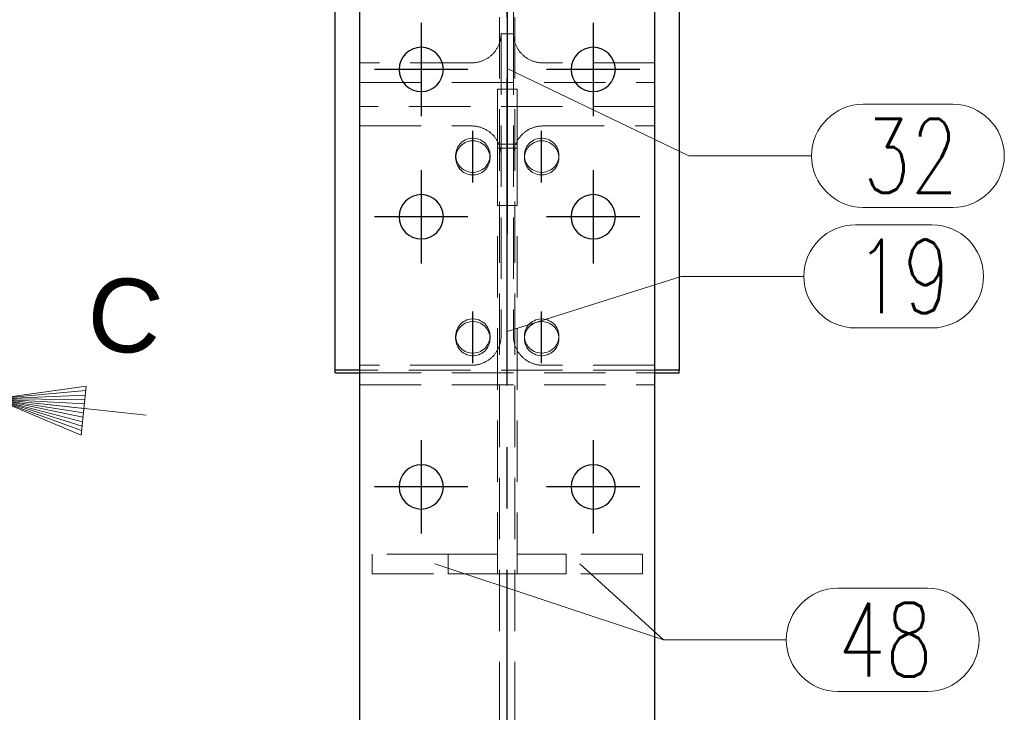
# Model space of a CAD drawing. Header units: millimetres. Extents: x 3515 to 4528, y 13642 to 14292.
# Tile 34 of 96: x 3746 to 3786, y 14171 to 14199. Entities that reach past the tile are written whole.
import ezdxf

# ---------------------------------------------------------------- set-up
doc = ezdxf.new("R2010")
doc.units = ezdxf.units.MM
doc.header["$LTSCALE"] = 10
doc.linetypes.add('HIDDEN', pattern=[0.375, 0.25, -0.125])
doc.linetypes.add('MITTE', pattern=[2, 1.25, -0.25, 0.25, -0.25])
for name, color, linetype, lineweight in [('PS_DIM', 4, 'Continuous', 13), ('PS_Hidden', 2, 'HIDDEN', 9), ('PS_Pos', 1, 'Continuous', 15), ('PS_SOLID', 7, 'Continuous', 30), ('PS_TEXT', 3, 'Continuous', 18)]:
    doc.layers.add(name, color=color, linetype=linetype, lineweight=lineweight)
doc.layers.add('PS_MID', color=5, linetype='MITTE')
doc.layers.add('PS_SHAPE', color=3, linetype='Continuous')
doc.styles.add('ARIAL', font='arial.ttf')
doc.styles.add('ROMANS', font='romans.shx', dxfattribs={"width": 0.8})
doc.styles.add('simplex', font='simplex.shx', dxfattribs={"width": 0.75})

# ---------------------------------------------------------------- blocks, each defined once
blk = doc.blocks.new('Znacznik')
at = {"layer": 'PS_TEXT'}
for p, q in [((4454.275, 7141.255), (4454.275, 7149.355)), ((4454.275, 7147.33), (4450.225, 7148.545)), ((4450.225, 7148.545), (4450.225, 7146.317)), ((4454.275, 7147.33), (4450.225, 7148.342)), ((4454.275, 7147.33), (4450.225, 7148.14)), ((4454.275, 7147.33), (4450.225, 7147.937)), ((4454.275, 7147.33), (4450.225, 7147.735)), ((4454.275, 7147.33), (4450.225, 7147.532)), ((4454.275, 7147.33), (4447.39, 7147.33)), ((4454.275, 7147.33), (4450.225, 7146.317)), ((4454.275, 7147.33), (4450.225, 7146.52)), ((4454.275, 7147.33), (4450.225, 7146.722)), ((4454.275, 7147.33), (4450.225, 7147.127)), ((4454.275, 7147.33), (4450.225, 7146.925)), ((4454.275, 7147.33), (4450.225, 7147.33))]:
    blk.add_line(p, q, dxfattribs=at)
blk = doc.blocks.new('PRZEK3')
at = {"layer": 'PS_DIM', "color": 7, "xscale": -0.8999999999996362, "yscale": 0.8999999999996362, "zscale": 0.9, "rotation": 90}
blk.add_blockref('Znacznik', (202262.669, 15878.888), dxfattribs=at)
at = {"layer": 'PS_TEXT', "style": 'ROMANS', "width": 0.9, "flags": 4}
blk.add_attdef('PRZEKRÓJ', (195831.81, 11873.655), '', height=2.916, dxfattribs=at)
blk = doc.blocks.new('*X397')
at = {"layer": 'PS_Hidden', "color": 2, "linetype": 'HIDDEN'}
for p, q in [((3765.499, 14084.599), (3765.499, 14212.899)), ((3766.119, 14084.599), (3766.119, 14212.899)), ((3765.559, 14206.388), (3765.559, 14198.946)), ((3766.059, 14198.946), (3766.059, 14206.388)), ((3765.556, 14198.854), (3765.553, 14198.824)), ((3765.558, 14198.885), (3765.556, 14198.854)), ((3765.559, 14198.915), (3765.558, 14198.885)), ((3765.559, 14198.946), (3765.559, 14186.62)), ((3765.559, 14198.946), (3765.559, 14198.915)), ((3766.059, 14198.922), (3765.559, 14198.922)), ((3766.059, 14198.946), (3766.059, 14186.62)), ((3766.06, 14198.915), (3766.059, 14198.946)), ((3766.061, 14198.885), (3766.06, 14198.915)), ((3766.063, 14198.854), (3766.061, 14198.885)), ((3766.065, 14198.824), (3766.063, 14198.854)), ((3765.45, 14198.442), (3765.437, 14198.415)), ((3765.462, 14198.47), (3765.45, 14198.442)), ((3765.474, 14198.498), (3765.462, 14198.47)), ((3765.485, 14198.527), (3765.474, 14198.498)), ((3765.495, 14198.556), (3765.485, 14198.527)), ((3765.504, 14198.585), (3765.495, 14198.556)), ((3765.513, 14198.614), (3765.504, 14198.585)), ((3765.521, 14198.643), (3765.513, 14198.614)), ((3765.528, 14198.673), (3765.521, 14198.643)), ((3765.535, 14198.703), (3765.528, 14198.673)), ((3765.54, 14198.733), (3765.535, 14198.703)), ((3765.545, 14198.763), (3765.54, 14198.733)), ((3765.55, 14198.794), (3765.545, 14198.763)), ((3765.553, 14198.824), (3765.55, 14198.794)), ((3766.069, 14198.794), (3766.065, 14198.824)), ((3766.073, 14198.763), (3766.069, 14198.794)), ((3766.078, 14198.733), (3766.073, 14198.763)), ((3766.084, 14198.703), (3766.078, 14198.733)), ((3766.09, 14198.673), (3766.084, 14198.703)), ((3766.098, 14198.643), (3766.09, 14198.673)), ((3766.106, 14198.614), (3766.098, 14198.643)), ((3766.114, 14198.585), (3766.106, 14198.614)), ((3766.124, 14198.556), (3766.114, 14198.585)), ((3766.134, 14198.527), (3766.124, 14198.556)), ((3766.145, 14198.498), (3766.134, 14198.527)), ((3766.156, 14198.47), (3766.145, 14198.498)), ((3766.169, 14198.442), (3766.156, 14198.47)), ((3766.182, 14198.415), (3766.169, 14198.442)), ((3765.164, 14198.051), (3765.141, 14198.03)), ((3765.186, 14198.071), (3765.164, 14198.051)), ((3765.208, 14198.093), (3765.186, 14198.071)), ((3765.229, 14198.115), (3765.208, 14198.093)), ((3765.25, 14198.137), (3765.229, 14198.115)), ((3765.27, 14198.16), (3765.25, 14198.137)), ((3765.289, 14198.183), (3765.27, 14198.16)), ((3765.308, 14198.207), (3765.289, 14198.183)), ((3765.326, 14198.232), (3765.308, 14198.207)), ((3765.344, 14198.257), (3765.326, 14198.232)), ((3765.361, 14198.282), (3765.344, 14198.257)), ((3765.378, 14198.308), (3765.361, 14198.282)), ((3765.393, 14198.334), (3765.378, 14198.308)), ((3765.408, 14198.36), (3765.393, 14198.334)), ((3765.423, 14198.387), (3765.408, 14198.36)), ((3765.437, 14198.415), (3765.423, 14198.387)), ((3766.196, 14198.387), (3766.182, 14198.415)), ((3766.21, 14198.36), (3766.196, 14198.387)), ((3766.225, 14198.334), (3766.21, 14198.36)), ((3766.241, 14198.308), (3766.225, 14198.334)), ((3766.257, 14198.282), (3766.241, 14198.308)), ((3766.274, 14198.257), (3766.257, 14198.282)), ((3766.292, 14198.232), (3766.274, 14198.257)), ((3766.31, 14198.207), (3766.292, 14198.232)), ((3766.329, 14198.183), (3766.31, 14198.207)), ((3766.349, 14198.16), (3766.329, 14198.183)), ((3766.369, 14198.137), (3766.349, 14198.16)), ((3766.389, 14198.115), (3766.369, 14198.137)), ((3766.411, 14198.093), (3766.389, 14198.115)), ((3766.432, 14198.071), (3766.411, 14198.093)), ((3766.455, 14198.051), (3766.432, 14198.071)), ((3766.478, 14198.03), (3766.455, 14198.051)), ((3764.359, 14197.739), (3759.809, 14197.739)), ((3764.39, 14197.74), (3764.359, 14197.739)), ((3764.359, 14197.739), (3764.359, 14197.739)), ((3764.42, 14197.741), (3764.39, 14197.74)), ((3764.45, 14197.743), (3764.42, 14197.741)), ((3764.481, 14197.745), (3764.45, 14197.743)), ((3764.511, 14197.749), (3764.481, 14197.745)), ((3764.541, 14197.753), (3764.511, 14197.749)), ((3764.571, 14197.758), (3764.541, 14197.753)), ((3764.601, 14197.764), (3764.571, 14197.758)), ((3764.63, 14197.77), (3764.601, 14197.764)), ((3764.66, 14197.778), (3764.63, 14197.77)), ((3764.689, 14197.786), (3764.66, 14197.778)), ((3764.718, 14197.795), (3764.689, 14197.786)), ((3764.747, 14197.804), (3764.718, 14197.795)), ((3764.776, 14197.814), (3764.747, 14197.804)), ((3764.804, 14197.825), (3764.776, 14197.814)), ((3764.832, 14197.837), (3764.804, 14197.825)), ((3764.86, 14197.849), (3764.832, 14197.837)), ((3764.888, 14197.863), (3764.86, 14197.849)), ((3764.915, 14197.876), (3764.888, 14197.863)), ((3764.942, 14197.891), (3764.915, 14197.876)), ((3764.968, 14197.906), (3764.942, 14197.891)), ((3764.994, 14197.922), (3764.968, 14197.906)), ((3765.02, 14197.938), (3764.994, 14197.922)), ((3765.045, 14197.955), (3765.02, 14197.938)), ((3765.069, 14197.973), (3765.045, 14197.955)), ((3765.094, 14197.992), (3765.069, 14197.973)), ((3765.118, 14198.011), (3765.094, 14197.992)), ((3765.141, 14198.03), (3765.118, 14198.011)), ((3766.501, 14198.011), (3766.478, 14198.03)), ((3766.525, 14197.992), (3766.501, 14198.011)), ((3766.549, 14197.973), (3766.525, 14197.992)), ((3766.574, 14197.955), (3766.549, 14197.973)), ((3766.599, 14197.938), (3766.574, 14197.955)), ((3766.624, 14197.922), (3766.599, 14197.938)), ((3766.65, 14197.906), (3766.624, 14197.922)), ((3766.677, 14197.891), (3766.65, 14197.906)), ((3766.704, 14197.876), (3766.677, 14197.891)), ((3766.731, 14197.863), (3766.704, 14197.876)), ((3766.758, 14197.849), (3766.731, 14197.863)), ((3766.786, 14197.837), (3766.758, 14197.849)), ((3766.814, 14197.825), (3766.786, 14197.837)), ((3766.842, 14197.814), (3766.814, 14197.825)), ((3766.871, 14197.804), (3766.842, 14197.814)), ((3766.9, 14197.795), (3766.871, 14197.804)), ((3766.929, 14197.786), (3766.9, 14197.795)), ((3766.958, 14197.778), (3766.929, 14197.786)), ((3766.988, 14197.77), (3766.958, 14197.778)), ((3767.018, 14197.764), (3766.988, 14197.77)), ((3767.048, 14197.758), (3767.018, 14197.764)), ((3767.078, 14197.753), (3767.048, 14197.758)), ((3767.108, 14197.749), (3767.078, 14197.753)), ((3767.138, 14197.745), (3767.108, 14197.749)), ((3767.168, 14197.743), (3767.138, 14197.745)), ((3767.198, 14197.741), (3767.168, 14197.743)), ((3767.229, 14197.74), (3767.198, 14197.741)), ((3767.259, 14197.739), (3767.229, 14197.74)), ((3771.809, 14197.739), (3767.259, 14197.739)), ((3759.809, 14196.935), (3771.809, 14196.935)), ((3765.409, 14194.435), (3765.409, 14196.669)), ((3765.409, 14196.669), (3766.209, 14196.669)), ((3766.209, 14196.669), (3766.209, 14194.435)), ((3771.809, 14195.967), (3759.809, 14195.967)), ((3759.809, 14195.172), (3764.359, 14195.172)), ((3764.359, 14195.172), (3764.39, 14195.171)), ((3764.39, 14195.171), (3764.42, 14195.17)), ((3764.42, 14195.17), (3764.45, 14195.168)), ((3764.45, 14195.168), (3764.481, 14195.165)), ((3764.481, 14195.165), (3764.511, 14195.162)), ((3764.511, 14195.162), (3764.541, 14195.158)), ((3764.541, 14195.158), (3764.571, 14195.153)), ((3764.571, 14195.153), (3764.601, 14195.147)), ((3764.601, 14195.147), (3764.63, 14195.141)), ((3764.63, 14195.141), (3764.66, 14195.133)), ((3764.66, 14195.133), (3764.689, 14195.126)), ((3764.689, 14195.126), (3764.718, 14195.117)), ((3764.718, 14195.117), (3764.747, 14195.107)), ((3764.747, 14195.107), (3764.776, 14195.097)), ((3764.776, 14195.097), (3764.804, 14195.086)), ((3764.804, 14195.086), (3764.832, 14195.075)), ((3764.832, 14195.075), (3764.86, 14195.063)), ((3764.86, 14195.063), (3764.888, 14195.05)), ((3764.888, 14195.05), (3764.915, 14195.036)), ((3764.915, 14195.036), (3764.942, 14195.022)), ((3764.942, 14195.022), (3764.968, 14195.007)), ((3764.968, 14195.007), (3764.994, 14194.991)), ((3764.994, 14194.991), (3765.02, 14194.975)), ((3765.02, 14194.975), (3765.045, 14194.958)), ((3765.045, 14194.958), (3765.069, 14194.94)), ((3765.069, 14194.94), (3765.094, 14194.922)), ((3765.094, 14194.922), (3765.118, 14194.903)), ((3765.118, 14194.903), (3765.141, 14194.884)), ((3765.141, 14194.884), (3765.164, 14194.864)), ((3765.164, 14194.864), (3765.186, 14194.843)), ((3765.186, 14194.843), (3765.208, 14194.822)), ((3766.411, 14194.822), (3766.432, 14194.843)), ((3766.432, 14194.843), (3766.455, 14194.864)), ((3766.455, 14194.864), (3766.478, 14194.884)), ((3766.478, 14194.884), (3766.501, 14194.903)), ((3766.501, 14194.903), (3766.525, 14194.922)), ((3766.525, 14194.922), (3766.549, 14194.94)), ((3766.549, 14194.94), (3766.574, 14194.958)), ((3766.574, 14194.958), (3766.599, 14194.975)), ((3766.599, 14194.975), (3766.624, 14194.991)), ((3766.624, 14194.991), (3766.65, 14195.007)), ((3766.65, 14195.007), (3766.677, 14195.022)), ((3766.677, 14195.022), (3766.704, 14195.036)), ((3766.704, 14195.036), (3766.731, 14195.05)), ((3766.731, 14195.05), (3766.758, 14195.063)), ((3766.758, 14195.063), (3766.786, 14195.075)), ((3766.786, 14195.075), (3766.814, 14195.086)), ((3766.814, 14195.086), (3766.842, 14195.097)), ((3766.842, 14195.097), (3766.871, 14195.107)), ((3766.871, 14195.107), (3766.9, 14195.117)), ((3766.9, 14195.117), (3766.929, 14195.126)), ((3766.929, 14195.126), (3766.958, 14195.133)), ((3766.958, 14195.133), (3766.988, 14195.141)), ((3766.988, 14195.141), (3767.018, 14195.147)), ((3767.018, 14195.147), (3767.048, 14195.153)), ((3767.048, 14195.153), (3767.078, 14195.158)), ((3767.078, 14195.158), (3767.108, 14195.162)), ((3767.108, 14195.162), (3767.138, 14195.165)), ((3767.138, 14195.165), (3767.168, 14195.168)), ((3767.168, 14195.168), (3767.198, 14195.17)), ((3767.198, 14195.17), (3767.229, 14195.171)), ((3767.229, 14195.171), (3767.259, 14195.172)), ((3767.259, 14195.172), (3767.259, 14195.172)), ((3767.259, 14195.172), (3771.809, 14195.172)), ((3763.835, 14194.376), (3763.878, 14194.432)), ((3763.878, 14194.432), (3763.927, 14194.483)), ((3763.927, 14194.483), (3763.981, 14194.529)), ((3763.981, 14194.529), (3764.039, 14194.569)), ((3764.039, 14194.463), (3763.981, 14194.423)), ((3764.039, 14194.569), (3764.101, 14194.603)), ((3764.101, 14194.497), (3764.039, 14194.463)), ((3764.101, 14194.603), (3764.166, 14194.631)), ((3764.166, 14194.525), (3764.101, 14194.497)), ((3764.166, 14194.631), (3764.234, 14194.652)), ((3764.234, 14194.546), (3764.166, 14194.525)), ((3764.234, 14194.652), (3764.303, 14194.666)), ((3764.303, 14194.56), (3764.234, 14194.546)), ((3764.303, 14194.666), (3764.374, 14194.673)), ((3764.374, 14194.567), (3764.303, 14194.56)), ((3764.374, 14194.673), (3764.445, 14194.673)), ((3764.445, 14194.567), (3764.374, 14194.567)), ((3764.445, 14194.673), (3764.515, 14194.666)), ((3764.515, 14194.56), (3764.445, 14194.567)), ((3764.515, 14194.666), (3764.585, 14194.652)), ((3764.585, 14194.546), (3764.515, 14194.56)), ((3764.585, 14194.652), (3764.652, 14194.631)), ((3764.652, 14194.525), (3764.585, 14194.546)), ((3764.652, 14194.631), (3764.717, 14194.603)), ((3764.717, 14194.497), (3764.652, 14194.525)), ((3764.717, 14194.603), (3764.779, 14194.569)), ((3764.779, 14194.463), (3764.717, 14194.497)), ((3764.779, 14194.569), (3764.838, 14194.529)), ((3764.838, 14194.423), (3764.779, 14194.463)), ((3764.838, 14194.529), (3764.891, 14194.483)), ((3764.891, 14194.483), (3764.94, 14194.432)), ((3764.94, 14194.432), (3764.984, 14194.376)), ((3765.208, 14194.822), (3765.229, 14194.8)), ((3765.229, 14194.8), (3765.25, 14194.778)), ((3765.25, 14194.778), (3765.27, 14194.756)), ((3765.27, 14194.756), (3765.289, 14194.732)), ((3765.289, 14194.732), (3765.308, 14194.709)), ((3765.308, 14194.709), (3765.326, 14194.685)), ((3765.326, 14194.685), (3765.344, 14194.66)), ((3765.344, 14194.66), (3765.361, 14194.635)), ((3765.361, 14194.635), (3765.378, 14194.609)), ((3765.378, 14194.609), (3765.393, 14194.584)), ((3765.393, 14194.584), (3765.408, 14194.557)), ((3765.408, 14194.557), (3765.423, 14194.531)), ((3765.409, 14194.435), (3765.409, 14177.739)), ((3766.209, 14194.435), (3765.409, 14194.435)), ((3765.423, 14194.531), (3765.437, 14194.504)), ((3765.437, 14194.504), (3765.45, 14194.477)), ((3765.45, 14194.477), (3765.462, 14194.449)), ((3765.462, 14194.449), (3765.474, 14194.421)), ((3766.145, 14194.421), (3766.156, 14194.449)), ((3766.156, 14194.449), (3766.169, 14194.477)), ((3766.169, 14194.477), (3766.182, 14194.504)), ((3766.182, 14194.504), (3766.196, 14194.531)), ((3766.196, 14194.531), (3766.21, 14194.557)), ((3766.209, 14194.435), (3766.209, 14177.739)), ((3766.21, 14194.557), (3766.225, 14194.584)), ((3766.225, 14194.584), (3766.241, 14194.609)), ((3766.241, 14194.609), (3766.257, 14194.635)), ((3766.257, 14194.635), (3766.274, 14194.66)), ((3766.274, 14194.66), (3766.292, 14194.685)), ((3766.292, 14194.685), (3766.31, 14194.709)), ((3766.31, 14194.709), (3766.329, 14194.732)), ((3766.329, 14194.732), (3766.349, 14194.756)), ((3766.349, 14194.756), (3766.369, 14194.778)), ((3766.369, 14194.778), (3766.389, 14194.8)), ((3766.389, 14194.8), (3766.411, 14194.822)), ((3766.635, 14194.376), (3766.678, 14194.432)), ((3766.678, 14194.432), (3766.727, 14194.483)), ((3766.727, 14194.483), (3766.781, 14194.529)), ((3766.781, 14194.529), (3766.839, 14194.569)), ((3766.839, 14194.463), (3766.781, 14194.423)), ((3766.839, 14194.569), (3766.901, 14194.603)), ((3766.901, 14194.497), (3766.839, 14194.463)), ((3766.901, 14194.603), (3766.966, 14194.631)), ((3766.966, 14194.525), (3766.901, 14194.497)), ((3766.966, 14194.631), (3767.034, 14194.652)), ((3767.034, 14194.546), (3766.966, 14194.525)), ((3767.034, 14194.652), (3767.103, 14194.666)), ((3767.103, 14194.56), (3767.034, 14194.546)), ((3767.103, 14194.666), (3767.174, 14194.673)), ((3767.174, 14194.567), (3767.103, 14194.56)), ((3767.174, 14194.673), (3767.245, 14194.673)), ((3767.245, 14194.567), (3767.174, 14194.567)), ((3767.245, 14194.673), (3767.315, 14194.666)), ((3767.315, 14194.56), (3767.245, 14194.567)), ((3767.315, 14194.666), (3767.385, 14194.652)), ((3767.385, 14194.546), (3767.315, 14194.56)), ((3767.385, 14194.652), (3767.452, 14194.631)), ((3767.452, 14194.525), (3767.385, 14194.546)), ((3767.452, 14194.631), (3767.517, 14194.603)), ((3767.517, 14194.497), (3767.452, 14194.525)), ((3767.517, 14194.603), (3767.579, 14194.569)), ((3767.579, 14194.463), (3767.517, 14194.497)), ((3767.579, 14194.569), (3767.638, 14194.529)), ((3767.638, 14194.423), (3767.579, 14194.463)), ((3767.638, 14194.529), (3767.691, 14194.483)), ((3767.691, 14194.483), (3767.74, 14194.432)), ((3767.74, 14194.432), (3767.784, 14194.376)), ((3763.709, 14193.978), (3763.713, 14194.049)), ((3763.713, 14194.049), (3763.724, 14194.118)), ((3763.724, 14194.118), (3763.741, 14194.187)), ((3763.741, 14194.081), (3763.724, 14194.012)), ((3763.741, 14194.187), (3763.766, 14194.253)), ((3763.766, 14194.147), (3763.741, 14194.081)), ((3763.766, 14194.253), (3763.797, 14194.316)), ((3763.797, 14194.21), (3763.766, 14194.147)), ((3763.797, 14194.316), (3763.835, 14194.376)), ((3763.835, 14194.27), (3763.797, 14194.21)), ((3763.878, 14194.326), (3763.835, 14194.27)), ((3763.927, 14194.377), (3763.878, 14194.326)), ((3763.981, 14194.423), (3763.927, 14194.377)), ((3764.891, 14194.377), (3764.838, 14194.423)), ((3764.94, 14194.326), (3764.891, 14194.377)), ((3764.984, 14194.27), (3764.94, 14194.326)), ((3764.984, 14194.376), (3765.021, 14194.316)), ((3765.021, 14194.21), (3764.984, 14194.27)), ((3765.021, 14194.316), (3765.052, 14194.253)), ((3765.052, 14194.147), (3765.021, 14194.21)), ((3765.052, 14194.253), (3765.077, 14194.187)), ((3765.077, 14194.081), (3765.052, 14194.147)), ((3765.077, 14194.187), (3765.095, 14194.118)), ((3765.095, 14194.012), (3765.077, 14194.081)), ((3765.095, 14194.118), (3765.106, 14194.049)), ((3765.106, 14194.049), (3765.109, 14193.978)), ((3766.209, 14194.266), (3765.409, 14194.266)), ((3765.474, 14194.421), (3765.485, 14194.393)), ((3765.485, 14194.393), (3765.495, 14194.364)), ((3765.495, 14194.364), (3765.504, 14194.336)), ((3765.504, 14194.336), (3765.513, 14194.307)), ((3765.513, 14194.307), (3765.521, 14194.277)), ((3765.521, 14194.277), (3765.528, 14194.248)), ((3765.528, 14194.248), (3765.535, 14194.219)), ((3765.535, 14194.219), (3765.54, 14194.189)), ((3765.54, 14194.189), (3765.545, 14194.159)), ((3765.545, 14194.159), (3765.55, 14194.129)), ((3765.55, 14194.129), (3765.553, 14194.099)), ((3765.553, 14194.099), (3765.556, 14194.069)), ((3765.556, 14194.069), (3765.558, 14194.039)), ((3765.558, 14194.039), (3765.559, 14194.009)), ((3766.06, 14194.009), (3766.061, 14194.039)), ((3766.061, 14194.039), (3766.063, 14194.069)), ((3766.063, 14194.069), (3766.065, 14194.099)), ((3766.065, 14194.099), (3766.069, 14194.129)), ((3766.069, 14194.129), (3766.073, 14194.159)), ((3766.073, 14194.159), (3766.078, 14194.189)), ((3766.078, 14194.189), (3766.084, 14194.219)), ((3766.084, 14194.219), (3766.09, 14194.248)), ((3766.09, 14194.248), (3766.098, 14194.277)), ((3766.098, 14194.277), (3766.106, 14194.307)), ((3766.106, 14194.307), (3766.114, 14194.336)), ((3766.114, 14194.336), (3766.124, 14194.364)), ((3766.124, 14194.364), (3766.134, 14194.393)), ((3766.134, 14194.393), (3766.145, 14194.421)), ((3766.509, 14193.978), (3766.513, 14194.049)), ((3766.513, 14194.049), (3766.524, 14194.118)), ((3766.524, 14194.118), (3766.541, 14194.187)), ((3766.541, 14194.081), (3766.524, 14194.012)), ((3766.541, 14194.187), (3766.566, 14194.253)), ((3766.566, 14194.147), (3766.541, 14194.081)), ((3766.566, 14194.253), (3766.597, 14194.316)), ((3766.597, 14194.21), (3766.566, 14194.147)), ((3766.597, 14194.316), (3766.635, 14194.376)), ((3766.635, 14194.27), (3766.597, 14194.21)), ((3766.678, 14194.326), (3766.635, 14194.27)), ((3766.727, 14194.377), (3766.678, 14194.326)), ((3766.781, 14194.423), (3766.727, 14194.377)), ((3767.691, 14194.377), (3767.638, 14194.423)), ((3767.74, 14194.326), (3767.691, 14194.377)), ((3767.784, 14194.27), (3767.74, 14194.326)), ((3767.784, 14194.376), (3767.821, 14194.316)), ((3767.821, 14194.21), (3767.784, 14194.27)), ((3767.821, 14194.316), (3767.852, 14194.253)), ((3767.852, 14194.147), (3767.821, 14194.21)), ((3767.852, 14194.253), (3767.877, 14194.187)), ((3767.877, 14194.081), (3767.852, 14194.147)), ((3767.877, 14194.187), (3767.895, 14194.118)), ((3767.895, 14194.012), (3767.877, 14194.081)), ((3767.895, 14194.118), (3767.906, 14194.049)), ((3767.906, 14194.049), (3767.909, 14193.978)), ((3763.713, 14193.908), (3763.709, 14193.978)), ((3763.709, 14193.978), (3763.709, 14193.872)), ((3763.713, 14193.943), (3763.709, 14193.872)), ((3763.709, 14193.872), (3763.713, 14193.802)), ((3763.724, 14194.012), (3763.713, 14193.943)), ((3763.724, 14193.838), (3763.713, 14193.908)), ((3763.713, 14193.802), (3763.724, 14193.732)), ((3763.741, 14193.77), (3763.724, 14193.838)), ((3763.724, 14193.732), (3763.741, 14193.664)), ((3763.766, 14193.704), (3763.741, 14193.77)), ((3763.741, 14193.664), (3763.766, 14193.598)), ((3763.797, 14193.641), (3763.766, 14193.704)), ((3763.835, 14193.581), (3763.797, 14193.641)), ((3765.021, 14193.641), (3764.984, 14193.581)), ((3765.052, 14193.704), (3765.021, 14193.641)), ((3765.077, 14193.77), (3765.052, 14193.704)), ((3765.052, 14193.598), (3765.077, 14193.664)), ((3765.095, 14193.838), (3765.077, 14193.77)), ((3765.077, 14193.664), (3765.095, 14193.732)), ((3765.106, 14193.943), (3765.095, 14194.012)), ((3765.106, 14193.908), (3765.095, 14193.838)), ((3765.095, 14193.732), (3765.106, 14193.802)), ((3765.109, 14193.978), (3765.106, 14193.908)), ((3765.109, 14193.872), (3765.106, 14193.943)), ((3765.106, 14193.802), (3765.109, 14193.872)), ((3765.109, 14193.978), (3765.109, 14193.872)), ((3765.559, 14194.009), (3765.559, 14193.978)), ((3765.559, 14193.978), (3765.559, 14193.978)), ((3766.059, 14193.978), (3766.06, 14194.009)), ((3766.513, 14193.908), (3766.509, 14193.978)), ((3766.509, 14193.978), (3766.509, 14193.872)), ((3766.513, 14193.943), (3766.509, 14193.872)), ((3766.509, 14193.872), (3766.513, 14193.802)), ((3766.524, 14194.012), (3766.513, 14193.943)), ((3766.524, 14193.838), (3766.513, 14193.908)), ((3766.513, 14193.802), (3766.524, 14193.732)), ((3766.541, 14193.77), (3766.524, 14193.838)), ((3766.524, 14193.732), (3766.541, 14193.664)), ((3766.566, 14193.704), (3766.541, 14193.77)), ((3766.541, 14193.664), (3766.566, 14193.598)), ((3766.597, 14193.641), (3766.566, 14193.704)), ((3766.635, 14193.581), (3766.597, 14193.641)), ((3767.821, 14193.641), (3767.784, 14193.581)), ((3767.852, 14193.704), (3767.821, 14193.641)), ((3767.877, 14193.77), (3767.852, 14193.704)), ((3767.852, 14193.598), (3767.877, 14193.664)), ((3767.895, 14193.838), (3767.877, 14193.77)), ((3767.877, 14193.664), (3767.895, 14193.732)), ((3767.906, 14193.943), (3767.895, 14194.012)), ((3767.906, 14193.908), (3767.895, 14193.838)), ((3767.895, 14193.732), (3767.906, 14193.802)), ((3767.909, 14193.978), (3767.906, 14193.908)), ((3767.909, 14193.872), (3767.906, 14193.943)), ((3767.906, 14193.802), (3767.909, 14193.872)), ((3767.909, 14193.978), (3767.909, 14193.872)), ((3763.766, 14193.598), (3763.797, 14193.534)), ((3763.797, 14193.534), (3763.835, 14193.475)), ((3763.878, 14193.525), (3763.835, 14193.581)), ((3763.835, 14193.475), (3763.878, 14193.419)), ((3763.927, 14193.474), (3763.878, 14193.525)), ((3763.878, 14193.419), (3763.927, 14193.368)), ((3763.981, 14193.428), (3763.927, 14193.474)), ((3763.927, 14193.368), (3763.981, 14193.322)), ((3764.039, 14193.388), (3763.981, 14193.428)), ((3763.981, 14193.322), (3764.039, 14193.282)), ((3764.101, 14193.353), (3764.039, 14193.388)), ((3764.039, 14193.282), (3764.101, 14193.247)), ((3764.166, 14193.326), (3764.101, 14193.353)), ((3764.101, 14193.247), (3764.166, 14193.219)), ((3764.234, 14193.304), (3764.166, 14193.326)), ((3764.303, 14193.29), (3764.234, 14193.304)), ((3764.374, 14193.283), (3764.303, 14193.29)), ((3764.445, 14193.283), (3764.374, 14193.283)), ((3764.515, 14193.29), (3764.445, 14193.283)), ((3764.585, 14193.304), (3764.515, 14193.29)), ((3764.652, 14193.326), (3764.585, 14193.304)), ((3764.717, 14193.353), (3764.652, 14193.326)), ((3764.652, 14193.219), (3764.717, 14193.247)), ((3764.779, 14193.388), (3764.717, 14193.353)), ((3764.717, 14193.247), (3764.779, 14193.282)), ((3764.838, 14193.428), (3764.779, 14193.388)), ((3764.779, 14193.282), (3764.838, 14193.322)), ((3764.891, 14193.474), (3764.838, 14193.428)), ((3764.838, 14193.322), (3764.891, 14193.368)), ((3764.94, 14193.525), (3764.891, 14193.474)), ((3764.891, 14193.368), (3764.94, 14193.419)), ((3764.984, 14193.581), (3764.94, 14193.525)), ((3764.94, 14193.419), (3764.984, 14193.475)), ((3764.984, 14193.475), (3765.021, 14193.534)), ((3765.021, 14193.534), (3765.052, 14193.598)), ((3766.566, 14193.598), (3766.597, 14193.534)), ((3766.597, 14193.534), (3766.635, 14193.475)), ((3766.678, 14193.525), (3766.635, 14193.581)), ((3766.635, 14193.475), (3766.678, 14193.419)), ((3766.727, 14193.474), (3766.678, 14193.525)), ((3766.678, 14193.419), (3766.727, 14193.368)), ((3766.781, 14193.428), (3766.727, 14193.474)), ((3766.727, 14193.368), (3766.781, 14193.322)), ((3766.839, 14193.388), (3766.781, 14193.428)), ((3766.781, 14193.322), (3766.839, 14193.282)), ((3766.901, 14193.353), (3766.839, 14193.388)), ((3766.839, 14193.282), (3766.901, 14193.247)), ((3766.966, 14193.326), (3766.901, 14193.353)), ((3766.901, 14193.247), (3766.966, 14193.219)), ((3767.034, 14193.304), (3766.966, 14193.326)), ((3767.103, 14193.29), (3767.034, 14193.304)), ((3767.174, 14193.283), (3767.103, 14193.29)), ((3767.245, 14193.283), (3767.174, 14193.283)), ((3767.315, 14193.29), (3767.245, 14193.283)), ((3767.385, 14193.304), (3767.315, 14193.29)), ((3767.452, 14193.326), (3767.385, 14193.304)), ((3767.517, 14193.353), (3767.452, 14193.326)), ((3767.452, 14193.219), (3767.517, 14193.247)), ((3767.579, 14193.388), (3767.517, 14193.353)), ((3767.517, 14193.247), (3767.579, 14193.282)), ((3767.638, 14193.428), (3767.579, 14193.388)), ((3767.579, 14193.282), (3767.638, 14193.322)), ((3767.691, 14193.474), (3767.638, 14193.428)), ((3767.638, 14193.322), (3767.691, 14193.368)), ((3767.74, 14193.525), (3767.691, 14193.474)), ((3767.691, 14193.368), (3767.74, 14193.419)), ((3767.784, 14193.581), (3767.74, 14193.525)), ((3767.74, 14193.419), (3767.784, 14193.475)), ((3767.784, 14193.475), (3767.821, 14193.534)), ((3767.821, 14193.534), (3767.852, 14193.598)), ((3764.166, 14193.219), (3764.234, 14193.198)), ((3764.234, 14193.198), (3764.303, 14193.184)), ((3764.303, 14193.184), (3764.374, 14193.177)), ((3764.374, 14193.177), (3764.445, 14193.177)), ((3764.445, 14193.177), (3764.515, 14193.184)), ((3764.515, 14193.184), (3764.585, 14193.198)), ((3764.585, 14193.198), (3764.652, 14193.219)), ((3766.966, 14193.219), (3767.034, 14193.198)), ((3767.034, 14193.198), (3767.103, 14193.184)), ((3767.103, 14193.184), (3767.174, 14193.177)), ((3767.174, 14193.177), (3767.245, 14193.177)), ((3767.245, 14193.177), (3767.315, 14193.184)), ((3767.315, 14193.184), (3767.385, 14193.198)), ((3767.385, 14193.198), (3767.452, 14193.219)), ((3766.209, 14191.939), (3765.409, 14191.939)), ((3764.039, 14187.211), (3764.101, 14187.245)), ((3764.101, 14187.245), (3764.166, 14187.273)), ((3764.166, 14187.273), (3764.234, 14187.294)), ((3764.234, 14187.294), (3764.303, 14187.308)), ((3764.303, 14187.308), (3764.374, 14187.315)), ((3764.374, 14187.315), (3764.445, 14187.315)), ((3764.445, 14187.315), (3764.515, 14187.308)), ((3764.515, 14187.308), (3764.585, 14187.294)), ((3764.585, 14187.294), (3764.652, 14187.273)), ((3764.652, 14187.273), (3764.717, 14187.245)), ((3764.717, 14187.245), (3764.779, 14187.211)), ((3766.839, 14187.211), (3766.901, 14187.245)), ((3766.901, 14187.245), (3766.966, 14187.273)), ((3766.966, 14187.273), (3767.034, 14187.294)), ((3767.034, 14187.294), (3767.103, 14187.308)), ((3767.103, 14187.308), (3767.174, 14187.315)), ((3767.174, 14187.315), (3767.245, 14187.315)), ((3767.245, 14187.315), (3767.315, 14187.308)), ((3767.315, 14187.308), (3767.385, 14187.294)), ((3767.385, 14187.294), (3767.452, 14187.273)), ((3767.452, 14187.273), (3767.517, 14187.245)), ((3767.517, 14187.245), (3767.579, 14187.211)), ((3763.724, 14186.76), (3763.741, 14186.828)), ((3763.741, 14186.828), (3763.766, 14186.895)), ((3763.766, 14186.895), (3763.797, 14186.958)), ((3763.797, 14186.852), (3763.766, 14186.788)), ((3763.797, 14186.958), (3763.835, 14187.018)), ((3763.835, 14186.912), (3763.797, 14186.852)), ((3763.835, 14187.018), (3763.878, 14187.074)), ((3763.878, 14186.967), (3763.835, 14186.912)), ((3763.878, 14187.074), (3763.927, 14187.125)), ((3763.927, 14187.018), (3763.878, 14186.967)), ((3763.927, 14187.125), (3763.981, 14187.171)), ((3763.981, 14187.064), (3763.927, 14187.018)), ((3763.981, 14187.171), (3764.039, 14187.211)), ((3764.039, 14187.105), (3763.981, 14187.064)), ((3764.101, 14187.139), (3764.039, 14187.105)), ((3764.166, 14187.167), (3764.101, 14187.139)), ((3764.234, 14187.188), (3764.166, 14187.167)), ((3764.303, 14187.202), (3764.234, 14187.188)), ((3764.374, 14187.209), (3764.303, 14187.202)), ((3764.445, 14187.209), (3764.374, 14187.209)), ((3764.515, 14187.202), (3764.445, 14187.209)), ((3764.585, 14187.188), (3764.515, 14187.202)), ((3764.652, 14187.167), (3764.585, 14187.188)), ((3764.717, 14187.139), (3764.652, 14187.167)), ((3764.779, 14187.105), (3764.717, 14187.139)), ((3764.779, 14187.211), (3764.838, 14187.171)), ((3764.838, 14187.064), (3764.779, 14187.105)), ((3764.838, 14187.171), (3764.891, 14187.125)), ((3764.891, 14187.018), (3764.838, 14187.064)), ((3764.891, 14187.125), (3764.94, 14187.074)), ((3764.94, 14186.967), (3764.891, 14187.018)), ((3764.94, 14187.074), (3764.984, 14187.018)), ((3764.984, 14186.912), (3764.94, 14186.967)), ((3764.984, 14187.018), (3765.021, 14186.958)), ((3765.021, 14186.852), (3764.984, 14186.912)), ((3765.021, 14186.958), (3765.052, 14186.895)), ((3765.052, 14186.788), (3765.021, 14186.852)), ((3765.052, 14186.895), (3765.077, 14186.828)), ((3765.077, 14186.828), (3765.095, 14186.76)), ((3766.524, 14186.76), (3766.541, 14186.828)), ((3766.541, 14186.828), (3766.566, 14186.895)), ((3766.566, 14186.895), (3766.597, 14186.958)), ((3766.597, 14186.852), (3766.566, 14186.788)), ((3766.597, 14186.958), (3766.635, 14187.018)), ((3766.635, 14186.912), (3766.597, 14186.852)), ((3766.635, 14187.018), (3766.678, 14187.074)), ((3766.678, 14186.967), (3766.635, 14186.912)), ((3766.678, 14187.074), (3766.727, 14187.125)), ((3766.727, 14187.018), (3766.678, 14186.967)), ((3766.727, 14187.125), (3766.781, 14187.171)), ((3766.781, 14187.064), (3766.727, 14187.018)), ((3766.781, 14187.171), (3766.839, 14187.211)), ((3766.839, 14187.105), (3766.781, 14187.064)), ((3766.901, 14187.139), (3766.839, 14187.105)), ((3766.966, 14187.167), (3766.901, 14187.139)), ((3767.034, 14187.188), (3766.966, 14187.167)), ((3767.103, 14187.202), (3767.034, 14187.188)), ((3767.174, 14187.209), (3767.103, 14187.202)), ((3767.245, 14187.209), (3767.174, 14187.209)), ((3767.315, 14187.202), (3767.245, 14187.209)), ((3767.385, 14187.188), (3767.315, 14187.202)), ((3767.452, 14187.167), (3767.385, 14187.188)), ((3767.517, 14187.139), (3767.452, 14187.167)), ((3767.579, 14187.105), (3767.517, 14187.139)), ((3767.579, 14187.211), (3767.638, 14187.171)), ((3767.638, 14187.064), (3767.579, 14187.105)), ((3767.638, 14187.171), (3767.691, 14187.125)), ((3767.691, 14187.018), (3767.638, 14187.064)), ((3767.691, 14187.125), (3767.74, 14187.074)), ((3767.74, 14186.967), (3767.691, 14187.018)), ((3767.74, 14187.074), (3767.784, 14187.018)), ((3767.784, 14186.912), (3767.74, 14186.967)), ((3767.784, 14187.018), (3767.821, 14186.958)), ((3767.821, 14186.852), (3767.784, 14186.912)), ((3767.821, 14186.958), (3767.852, 14186.895)), ((3767.852, 14186.788), (3767.821, 14186.852)), ((3767.852, 14186.895), (3767.877, 14186.828)), ((3767.877, 14186.828), (3767.895, 14186.76)), ((3763.709, 14186.62), (3763.713, 14186.691)), ((3763.713, 14186.55), (3763.709, 14186.62)), ((3763.709, 14186.62), (3763.709, 14186.514)), ((3763.713, 14186.584), (3763.709, 14186.514)), ((3763.709, 14186.514), (3763.713, 14186.444)), ((3763.713, 14186.691), (3763.724, 14186.76)), ((3763.724, 14186.654), (3763.713, 14186.584)), ((3763.724, 14186.48), (3763.713, 14186.55)), ((3763.713, 14186.444), (3763.724, 14186.374)), ((3763.741, 14186.722), (3763.724, 14186.654)), ((3763.741, 14186.412), (3763.724, 14186.48)), ((3763.766, 14186.788), (3763.741, 14186.722)), ((3765.077, 14186.722), (3765.052, 14186.788)), ((3765.095, 14186.654), (3765.077, 14186.722)), ((3765.095, 14186.48), (3765.077, 14186.412)), ((3765.095, 14186.76), (3765.106, 14186.691)), ((3765.106, 14186.584), (3765.095, 14186.654)), ((3765.106, 14186.55), (3765.095, 14186.48)), ((3765.095, 14186.374), (3765.106, 14186.444)), ((3765.106, 14186.691), (3765.109, 14186.62)), ((3765.109, 14186.62), (3765.106, 14186.55)), ((3765.109, 14186.514), (3765.106, 14186.584)), ((3765.106, 14186.444), (3765.109, 14186.514)), ((3765.109, 14186.62), (3765.109, 14186.514)), ((3765.545, 14186.439), (3765.54, 14186.41)), ((3765.55, 14186.469), (3765.545, 14186.439)), ((3765.553, 14186.499), (3765.55, 14186.469)), ((3765.556, 14186.53), (3765.553, 14186.499)), ((3765.558, 14186.56), (3765.556, 14186.53)), ((3765.559, 14186.59), (3765.558, 14186.56)), ((3765.559, 14186.62), (3765.559, 14186.59)), ((3766.06, 14186.59), (3766.059, 14186.62)), ((3766.059, 14186.62), (3766.059, 14186.62)), ((3766.061, 14186.56), (3766.06, 14186.59)), ((3766.063, 14186.53), (3766.061, 14186.56)), ((3766.065, 14186.499), (3766.063, 14186.53)), ((3766.069, 14186.469), (3766.065, 14186.499)), ((3766.073, 14186.439), (3766.069, 14186.469)), ((3766.078, 14186.41), (3766.073, 14186.439)), ((3766.509, 14186.62), (3766.513, 14186.691)), ((3766.513, 14186.55), (3766.509, 14186.62)), ((3766.509, 14186.62), (3766.509, 14186.514)), ((3766.513, 14186.584), (3766.509, 14186.514)), ((3766.509, 14186.514), (3766.513, 14186.444)), ((3766.513, 14186.691), (3766.524, 14186.76)), ((3766.524, 14186.654), (3766.513, 14186.584)), ((3766.524, 14186.48), (3766.513, 14186.55)), ((3766.513, 14186.444), (3766.524, 14186.374)), ((3766.541, 14186.722), (3766.524, 14186.654)), ((3766.541, 14186.412), (3766.524, 14186.48)), ((3766.566, 14186.788), (3766.541, 14186.722)), ((3767.877, 14186.722), (3767.852, 14186.788)), ((3767.895, 14186.654), (3767.877, 14186.722)), ((3767.895, 14186.48), (3767.877, 14186.412)), ((3767.895, 14186.76), (3767.906, 14186.691)), ((3767.906, 14186.584), (3767.895, 14186.654)), ((3767.906, 14186.55), (3767.895, 14186.48)), ((3767.895, 14186.374), (3767.906, 14186.444)), ((3767.906, 14186.691), (3767.909, 14186.62)), ((3767.909, 14186.62), (3767.906, 14186.55)), ((3767.909, 14186.514), (3767.906, 14186.584)), ((3767.906, 14186.444), (3767.909, 14186.514)), ((3767.909, 14186.62), (3767.909, 14186.514)), ((3763.724, 14186.374), (3763.741, 14186.306)), ((3763.766, 14186.346), (3763.741, 14186.412)), ((3763.741, 14186.306), (3763.766, 14186.239)), ((3763.797, 14186.282), (3763.766, 14186.346)), ((3763.766, 14186.239), (3763.797, 14186.176)), ((3763.835, 14186.222), (3763.797, 14186.282)), ((3763.797, 14186.176), (3763.835, 14186.116)), ((3763.878, 14186.167), (3763.835, 14186.222)), ((3763.835, 14186.116), (3763.878, 14186.061)), ((3763.927, 14186.116), (3763.878, 14186.167)), ((3763.878, 14186.061), (3763.927, 14186.009)), ((3763.981, 14186.07), (3763.927, 14186.116)), ((3764.039, 14186.029), (3763.981, 14186.07)), ((3764.101, 14185.995), (3764.039, 14186.029)), ((3764.779, 14186.029), (3764.717, 14185.995)), ((3764.838, 14186.07), (3764.779, 14186.029)), ((3764.891, 14186.116), (3764.838, 14186.07)), ((3764.94, 14186.167), (3764.891, 14186.116)), ((3764.891, 14186.009), (3764.94, 14186.061)), ((3764.984, 14186.222), (3764.94, 14186.167)), ((3764.94, 14186.061), (3764.984, 14186.116)), ((3765.021, 14186.282), (3764.984, 14186.222)), ((3764.984, 14186.116), (3765.021, 14186.176)), ((3765.052, 14186.346), (3765.021, 14186.282)), ((3765.021, 14186.176), (3765.052, 14186.239)), ((3765.077, 14186.412), (3765.052, 14186.346)), ((3765.052, 14186.239), (3765.077, 14186.306)), ((3765.077, 14186.306), (3765.095, 14186.374)), ((3765.408, 14186.041), (3765.393, 14186.015)), ((3765.423, 14186.068), (3765.408, 14186.041)), ((3765.437, 14186.095), (3765.423, 14186.068)), ((3765.45, 14186.122), (3765.437, 14186.095)), ((3765.462, 14186.15), (3765.45, 14186.122)), ((3765.474, 14186.177), (3765.462, 14186.15)), ((3765.485, 14186.206), (3765.474, 14186.177)), ((3765.495, 14186.234), (3765.485, 14186.206)), ((3765.504, 14186.263), (3765.495, 14186.234)), ((3765.513, 14186.292), (3765.504, 14186.263)), ((3765.521, 14186.321), (3765.513, 14186.292)), ((3765.528, 14186.35), (3765.521, 14186.321)), ((3765.535, 14186.38), (3765.528, 14186.35)), ((3765.54, 14186.41), (3765.535, 14186.38)), ((3766.084, 14186.38), (3766.078, 14186.41)), ((3766.09, 14186.35), (3766.084, 14186.38)), ((3766.098, 14186.321), (3766.09, 14186.35)), ((3766.106, 14186.292), (3766.098, 14186.321)), ((3766.114, 14186.263), (3766.106, 14186.292)), ((3766.124, 14186.234), (3766.114, 14186.263)), ((3766.134, 14186.206), (3766.124, 14186.234)), ((3766.145, 14186.177), (3766.134, 14186.206)), ((3766.156, 14186.15), (3766.145, 14186.177)), ((3766.169, 14186.122), (3766.156, 14186.15)), ((3766.182, 14186.095), (3766.169, 14186.122)), ((3766.196, 14186.068), (3766.182, 14186.095)), ((3766.21, 14186.041), (3766.196, 14186.068)), ((3766.225, 14186.015), (3766.21, 14186.041)), ((3766.524, 14186.374), (3766.541, 14186.306)), ((3766.566, 14186.346), (3766.541, 14186.412)), ((3766.541, 14186.306), (3766.566, 14186.239)), ((3766.597, 14186.282), (3766.566, 14186.346)), ((3766.566, 14186.239), (3766.597, 14186.176)), ((3766.635, 14186.222), (3766.597, 14186.282)), ((3766.597, 14186.176), (3766.635, 14186.116)), ((3766.678, 14186.167), (3766.635, 14186.222)), ((3766.635, 14186.116), (3766.678, 14186.061)), ((3766.727, 14186.116), (3766.678, 14186.167)), ((3766.678, 14186.061), (3766.727, 14186.009)), ((3766.781, 14186.07), (3766.727, 14186.116)), ((3766.839, 14186.029), (3766.781, 14186.07)), ((3766.901, 14185.995), (3766.839, 14186.029)), ((3767.579, 14186.029), (3767.517, 14185.995)), ((3767.638, 14186.07), (3767.579, 14186.029)), ((3767.691, 14186.116), (3767.638, 14186.07)), ((3767.74, 14186.167), (3767.691, 14186.116)), ((3767.691, 14186.009), (3767.74, 14186.061)), ((3767.784, 14186.222), (3767.74, 14186.167)), ((3767.74, 14186.061), (3767.784, 14186.116)), ((3767.821, 14186.282), (3767.784, 14186.222)), ((3767.784, 14186.116), (3767.821, 14186.176)), ((3767.852, 14186.346), (3767.821, 14186.282)), ((3767.821, 14186.176), (3767.852, 14186.239)), ((3767.877, 14186.412), (3767.852, 14186.346)), ((3767.852, 14186.239), (3767.877, 14186.306)), ((3767.877, 14186.306), (3767.895, 14186.374)), ((3763.927, 14186.009), (3763.981, 14185.964)), ((3763.981, 14185.964), (3764.039, 14185.923)), ((3764.039, 14185.923), (3764.101, 14185.889)), ((3764.166, 14185.967), (3764.101, 14185.995)), ((3764.101, 14185.889), (3764.166, 14185.861)), ((3764.234, 14185.946), (3764.166, 14185.967)), ((3764.166, 14185.861), (3764.234, 14185.84)), ((3764.303, 14185.932), (3764.234, 14185.946)), ((3764.234, 14185.84), (3764.303, 14185.826)), ((3764.374, 14185.925), (3764.303, 14185.932)), ((3764.303, 14185.826), (3764.374, 14185.819)), ((3764.445, 14185.925), (3764.374, 14185.925)), ((3764.374, 14185.819), (3764.445, 14185.819)), ((3764.515, 14185.932), (3764.445, 14185.925)), ((3764.445, 14185.819), (3764.515, 14185.826)), ((3764.585, 14185.946), (3764.515, 14185.932)), ((3764.515, 14185.826), (3764.585, 14185.84)), ((3764.652, 14185.967), (3764.585, 14185.946)), ((3764.585, 14185.84), (3764.652, 14185.861)), ((3764.717, 14185.995), (3764.652, 14185.967)), ((3764.652, 14185.861), (3764.717, 14185.889)), ((3764.717, 14185.889), (3764.779, 14185.923)), ((3764.779, 14185.923), (3764.838, 14185.964)), ((3764.838, 14185.964), (3764.891, 14186.009)), ((3765.02, 14185.624), (3764.994, 14185.607)), ((3765.045, 14185.641), (3765.02, 14185.624)), ((3765.069, 14185.658), (3765.045, 14185.641)), ((3765.094, 14185.677), (3765.069, 14185.658)), ((3765.118, 14185.695), (3765.094, 14185.677)), ((3765.141, 14185.715), (3765.118, 14185.695)), ((3765.164, 14185.735), (3765.141, 14185.715)), ((3765.186, 14185.755), (3765.164, 14185.735)), ((3765.208, 14185.776), (3765.186, 14185.755)), ((3765.229, 14185.798), (3765.208, 14185.776)), ((3765.25, 14185.82), (3765.229, 14185.798)), ((3765.27, 14185.843), (3765.25, 14185.82)), ((3765.289, 14185.866), (3765.27, 14185.843)), ((3765.308, 14185.89), (3765.289, 14185.866)), ((3765.326, 14185.914), (3765.308, 14185.89)), ((3765.344, 14185.938), (3765.326, 14185.914)), ((3765.361, 14185.963), (3765.344, 14185.938)), ((3765.378, 14185.989), (3765.361, 14185.963)), ((3765.393, 14186.015), (3765.378, 14185.989)), ((3766.241, 14185.989), (3766.225, 14186.015)), ((3766.257, 14185.963), (3766.241, 14185.989)), ((3766.274, 14185.938), (3766.257, 14185.963)), ((3766.292, 14185.914), (3766.274, 14185.938)), ((3766.31, 14185.89), (3766.292, 14185.914)), ((3766.329, 14185.866), (3766.31, 14185.89)), ((3766.349, 14185.843), (3766.329, 14185.866)), ((3766.369, 14185.82), (3766.349, 14185.843)), ((3766.389, 14185.798), (3766.369, 14185.82)), ((3766.411, 14185.776), (3766.389, 14185.798)), ((3766.432, 14185.755), (3766.411, 14185.776)), ((3766.455, 14185.735), (3766.432, 14185.755)), ((3766.478, 14185.715), (3766.455, 14185.735)), ((3766.501, 14185.695), (3766.478, 14185.715)), ((3766.525, 14185.677), (3766.501, 14185.695)), ((3766.549, 14185.658), (3766.525, 14185.677)), ((3766.574, 14185.641), (3766.549, 14185.658)), ((3766.599, 14185.624), (3766.574, 14185.641)), ((3766.624, 14185.607), (3766.599, 14185.624)), ((3766.727, 14186.009), (3766.781, 14185.964)), ((3766.781, 14185.964), (3766.839, 14185.923)), ((3766.839, 14185.923), (3766.901, 14185.889)), ((3766.966, 14185.967), (3766.901, 14185.995)), ((3766.901, 14185.889), (3766.966, 14185.861)), ((3767.034, 14185.946), (3766.966, 14185.967)), ((3766.966, 14185.861), (3767.034, 14185.84)), ((3767.103, 14185.932), (3767.034, 14185.946)), ((3767.034, 14185.84), (3767.103, 14185.826)), ((3767.174, 14185.925), (3767.103, 14185.932)), ((3767.103, 14185.826), (3767.174, 14185.819)), ((3767.245, 14185.925), (3767.174, 14185.925)), ((3767.174, 14185.819), (3767.245, 14185.819)), ((3767.315, 14185.932), (3767.245, 14185.925)), ((3767.245, 14185.819), (3767.315, 14185.826)), ((3767.385, 14185.946), (3767.315, 14185.932)), ((3767.315, 14185.826), (3767.385, 14185.84)), ((3767.452, 14185.967), (3767.385, 14185.946)), ((3767.385, 14185.84), (3767.452, 14185.861)), ((3767.517, 14185.995), (3767.452, 14185.967)), ((3767.452, 14185.861), (3767.517, 14185.889)), ((3767.517, 14185.889), (3767.579, 14185.923)), ((3767.579, 14185.923), (3767.638, 14185.964)), ((3767.638, 14185.964), (3767.691, 14186.009)), ((3764.359, 14185.427), (3759.809, 14185.427)), ((3771.809, 14185.228), (3759.809, 14185.228)), ((3764.39, 14185.427), (3764.359, 14185.427)), ((3764.359, 14185.427), (3764.359, 14185.427)), ((3764.42, 14185.428), (3764.39, 14185.427)), ((3764.45, 14185.43), (3764.42, 14185.428)), ((3764.481, 14185.433), (3764.45, 14185.43)), ((3764.511, 14185.436), (3764.481, 14185.433)), ((3764.541, 14185.441), (3764.511, 14185.436)), ((3764.571, 14185.446), (3764.541, 14185.441)), ((3764.601, 14185.451), (3764.571, 14185.446)), ((3764.63, 14185.458), (3764.601, 14185.451)), ((3764.66, 14185.465), (3764.63, 14185.458)), ((3764.689, 14185.473), (3764.66, 14185.465)), ((3764.718, 14185.482), (3764.689, 14185.473)), ((3764.747, 14185.491), (3764.718, 14185.482)), ((3764.776, 14185.501), (3764.747, 14185.491)), ((3764.804, 14185.512), (3764.776, 14185.501)), ((3764.832, 14185.524), (3764.804, 14185.512)), ((3764.86, 14185.536), (3764.832, 14185.524)), ((3764.888, 14185.549), (3764.86, 14185.536)), ((3764.915, 14185.562), (3764.888, 14185.549)), ((3764.942, 14185.577), (3764.915, 14185.562)), ((3764.968, 14185.592), (3764.942, 14185.577)), ((3764.994, 14185.607), (3764.968, 14185.592)), ((3766.65, 14185.592), (3766.624, 14185.607)), ((3766.677, 14185.577), (3766.65, 14185.592)), ((3766.704, 14185.562), (3766.677, 14185.577)), ((3766.731, 14185.549), (3766.704, 14185.562)), ((3766.758, 14185.536), (3766.731, 14185.549)), ((3766.786, 14185.524), (3766.758, 14185.536)), ((3766.814, 14185.512), (3766.786, 14185.524)), ((3766.842, 14185.501), (3766.814, 14185.512)), ((3766.871, 14185.491), (3766.842, 14185.501)), ((3766.9, 14185.482), (3766.871, 14185.491)), ((3766.929, 14185.473), (3766.9, 14185.482)), ((3766.958, 14185.465), (3766.929, 14185.473)), ((3766.988, 14185.458), (3766.958, 14185.465)), ((3767.018, 14185.451), (3766.988, 14185.458)), ((3767.048, 14185.446), (3767.018, 14185.451)), ((3767.078, 14185.441), (3767.048, 14185.446)), ((3767.108, 14185.436), (3767.078, 14185.441)), ((3767.138, 14185.433), (3767.108, 14185.436)), ((3767.168, 14185.43), (3767.138, 14185.433)), ((3767.198, 14185.428), (3767.168, 14185.43)), ((3767.229, 14185.427), (3767.198, 14185.428)), ((3767.259, 14185.427), (3767.229, 14185.427)), ((3771.809, 14185.427), (3767.259, 14185.427)), ((3759.809, 14185.122), (3771.809, 14185.122)), ((3759.809, 14184.631), (3771.809, 14184.631)), ((3760.309, 14176.939), (3760.309, 14177.739)), ((3763.409, 14177.739), (3760.309, 14177.739)), ((3763.409, 14177.739), (3765.409, 14177.739)), ((3763.409, 14176.939), (3763.409, 14177.739)), ((3765.409, 14177.739), (3765.409, 14176.939)), ((3766.209, 14176.939), (3766.209, 14177.739)), ((3766.209, 14177.739), (3768.209, 14177.739)), ((3771.309, 14177.739), (3768.209, 14177.739)), ((3768.209, 14177.739), (3768.209, 14176.939)), ((3771.309, 14176.939), (3771.309, 14177.739)), ((3760.309, 14176.939), (3763.409, 14176.939)), ((3765.409, 14176.939), (3763.409, 14176.939)), ((3766.209, 14176.939), (3765.409, 14176.939)), ((3768.209, 14176.939), (3766.209, 14176.939)), ((3771.309, 14176.939), (3768.209, 14176.939))]:
    blk.add_line(p, q, dxfattribs=at)
at = {"layer": 'PS_MID', "color": 5, "linetype": 'MITTE'}
for p, q in [((3765.809, 14084.599), (3765.809, 14217.899)), ((3765.809, 14203.262), (3765.809, 14189.769)), ((3762.309, 14199.375), (3762.309, 14195.575)), ((3769.309, 14199.375), (3769.309, 14195.575)), ((3764.209, 14197.475), (3760.409, 14197.475)), ((3771.209, 14197.475), (3767.409, 14197.475)), ((3764.409, 14192.872), (3764.409, 14194.978)), ((3767.209, 14192.872), (3767.209, 14194.978)), ((3762.309, 14193.375), (3762.309, 14189.575)), ((3769.309, 14193.375), (3769.309, 14189.575)), ((3764.209, 14191.475), (3760.409, 14191.475)), ((3771.209, 14191.475), (3767.409, 14191.475)), ((3764.409, 14185.514), (3764.409, 14187.62)), ((3767.209, 14185.514), (3767.209, 14187.62)), ((3762.309, 14182.375), (3762.309, 14178.575)), ((3769.309, 14182.375), (3769.309, 14178.575)), ((3764.209, 14180.475), (3760.409, 14180.475)), ((3771.209, 14180.475), (3767.409, 14180.475))]:
    blk.add_line(p, q, dxfattribs=at)
at = {"layer": 'PS_SOLID', "color": 7, "linetype": 'Continuous'}
for p, q in [((3759.809, 14084.599), (3759.809, 14212.899)), ((3771.809, 14084.599), (3771.809, 14212.899)), ((3758.809, 14185.228), (3758.809, 14209.888)), ((3772.809, 14209.888), (3772.809, 14185.228)), ((3759.809, 14185.228), (3758.809, 14185.228)), ((3758.809, 14185.122), (3758.809, 14185.228)), ((3772.809, 14185.228), (3771.809, 14185.228)), ((3772.809, 14185.122), (3772.809, 14185.228)), ((3758.809, 14185.122), (3759.809, 14185.122)), ((3771.809, 14185.122), (3772.809, 14185.122))]:
    blk.add_line(p, q, dxfattribs=at)
at = {"layer": 'PS_SOLID', "color": 7, "extrusion": (0, 0, -1)}
for centre in [(-3762.309, 14197.475), (-3769.309, 14197.475), (-3762.309, 14191.475), (-3769.309, 14191.475), (-3762.309, 14180.475), (-3769.309, 14180.475)]:
    blk.add_circle(centre, 0.9, dxfattribs=at)
blk = doc.blocks.new('*X398')
at = {"color": 1}
for p, q in [((3768.759, 14177.339), (3772.165, 14174.252)), ((3779.265, 14176.352), (3782.907, 14176.352)), ((3772.165, 14174.252), (3777.165, 14174.252)), ((3779.265, 14172.152), (3782.907, 14172.152))]:
    blk.add_line(p, q, dxfattribs=at)
for centre, start, end in [((3779.265, 14174.252), 90, 270), ((3782.907, 14174.252), 270, 90)]:
    blk.add_arc(centre, 2.1, start, end, dxfattribs=at)
at = {"color": 2, "style": 'simplex', "width": 0.75}
blk.add_text('48', height=3, dxfattribs=at).set_placement((3779.265, 14172.752))
blk = doc.blocks.new('*X399')
at = {"color": 1}
for p, q in [((3762.859, 14177.339), (3772.165, 14174.252)), ((3779.265, 14176.352), (3782.907, 14176.352)), ((3772.165, 14174.252), (3777.165, 14174.252)), ((3779.265, 14172.152), (3782.907, 14172.152))]:
    blk.add_line(p, q, dxfattribs=at)
for centre, start, end in [((3779.265, 14174.252), 90, 270), ((3782.907, 14174.252), 270, 90)]:
    blk.add_arc(centre, 2.1, start, end, dxfattribs=at)
at = {"color": 2, "style": 'simplex', "width": 0.75}
blk.add_text('48', height=3, dxfattribs=at).set_placement((3779.265, 14172.752))
blk = doc.blocks.new('*X400')
at = {"color": 1}
for p, q in [((3779.98, 14191.148), (3783.087, 14191.148)), ((3765.809, 14186.804), (3772.88, 14189.048)), ((3772.88, 14189.048), (3777.88, 14189.048)), ((3779.98, 14186.948), (3783.087, 14186.948))]:
    blk.add_line(p, q, dxfattribs=at)
for centre, start, end in [((3779.98, 14189.048), 90, 270), ((3783.087, 14189.048), 270, 90)]:
    blk.add_arc(centre, 2.1, start, end, dxfattribs=at)
at = {"color": 2, "style": 'simplex', "width": 0.75}
blk.add_text('19', height=3, dxfattribs=at).set_placement((3779.98, 14187.548))
blk = doc.blocks.new('*X401')
at = {"color": 1}
for p, q in [((3765.809, 14197.505), (3773.193, 14193.956)), ((3780.293, 14196.056), (3783.936, 14196.056)), ((3773.193, 14193.956), (3778.193, 14193.956)), ((3780.293, 14191.856), (3783.936, 14191.856))]:
    blk.add_line(p, q, dxfattribs=at)
for centre, start, end in [((3780.293, 14193.956), 90, 270), ((3783.936, 14193.956), 270, 90)]:
    blk.add_arc(centre, 2.1, start, end, dxfattribs=at)
at = {"color": 2, "style": 'simplex', "width": 0.75}
blk.add_text('32', height=3, dxfattribs=at).set_placement((3780.293, 14192.456))

msp = doc.modelspace()

# ---------------------------------------------------------------- block references
at = {"layer": 'PS_Pos'}
for name in ['*X401', '*X400', '*X399', '*X398']:
    msp.add_blockref(name, (0, 0), dxfattribs=at)
at = {"layer": 'PS_SHAPE', "color": 3}
msp.add_blockref('*X397', (0, 0), dxfattribs=at)
at = {"layer": 'PS_TEXT'}
ref = msp.add_blockref('PRZEK3', (-28840.572, -179280.403), dxfattribs=dict(at, xscale=-1, rotation=263.9079972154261))
ref.add_attrib('PRZEKRÓJ', 'C', (3748.588, 14186.136), dxfattribs={"height": 3, "rotation": 353.908, "style": 'ARIAL'})

doc.saveas('drawing.dxf')
